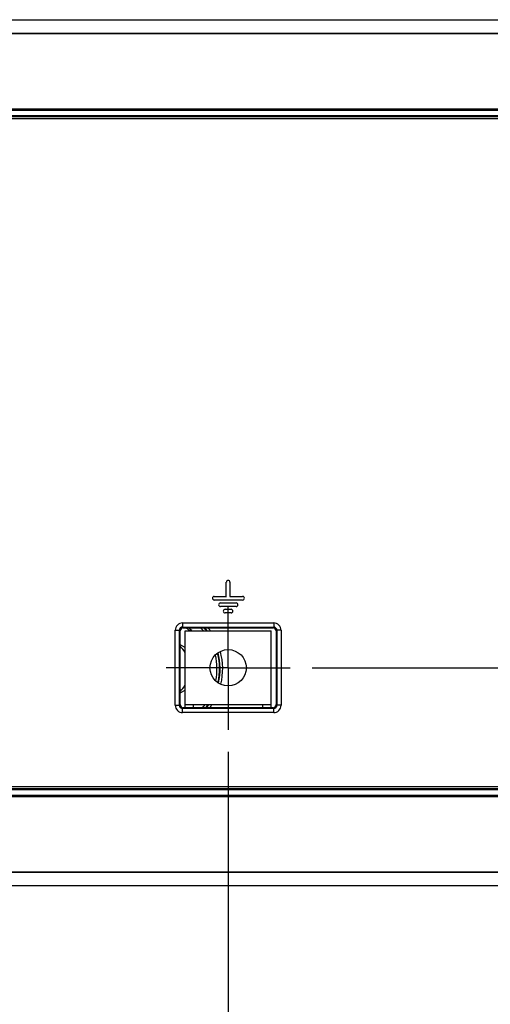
# Model space of a CAD drawing. Header units: inches. Extents: x 0 to 34, y 0 to 22.
# Tile 14 of 18: x 18.3 to 19.7, y 9.3 to 12.1. Entities that reach past the tile are written whole.
import ezdxf

# ---------------------------------------------------------------- set-up
doc = ezdxf.new("R2010")
doc.units = ezdxf.units.IN
doc.header["$LTSCALE"] = 1.87
doc.header["$MEASUREMENT"] = 0
doc.linetypes.add('CENTER', pattern=[0.6, 0.375, -0.075, 0.075, -0.075])
doc.layers.get('0').update_dxf_attribs({"linetype": 'CONTINUOUS'})
doc.layers.add('02___PRT_ALL_AXES', color=7, linetype='CONTINUOUS')
doc.layers.add('DIMENSIONS', color=7, linetype='CONTINUOUS')
doc.styles.get("Standard").update_dxf_attribs({"font": 'txt', "width": 0.8})
doc.dimstyles.new('DIMSTYLE_2', dxfattribs={"dimtxt": 0.125, "dimasz": 0.18, "dimexe": 0.125, "dimexo": 0.0625, "dimgap": 0.03125, "dimtad": 0, "dimtih": 1, "dimtoh": 1, "dimdec": 3, "dimlfac": 1.333333, "dimzin": 4, "dimdsep": 46, "dimtxsty": 'STANDARD', "dimblk": '_FILLED', "dimblk1": '_FILLED', "dimblk2": '_FILLED', "dimcen": 0.09, "dimadec": 0, "dimazin": 0, "dimtp": 0.001, "dimtm": 0.001, "dimtfac": 1, "dimtdec": 3, "dimtofl": 0, "dimtmove": 0, "dimatfit": 3, "dimldrblk": '_FILLED', "dimfxl": 1, "dimtolj": 1, "dimtzin": 4, "dimarcsym": 0})

# ---------------------------------------------------------------- blocks, each defined once
blk = doc.blocks.new('*D2')
at = {"layer": 'DIMENSIONS', "color": 2, "linetype": 'CONTINUOUS'}
blk.add_line((19.167, 10.245), (22.2653, 10.245), dxfattribs=at)
at = {"layer": 'DIMENSIONS', "color": 2, "linetype": 'CONTINUOUS', "insert": (22.3278, 10.3075), "char_height": 0.125, "width": 1.225, "attachment_point": 1, "line_spacing_factor": 0.9}
blk.add_mtext('.828{\\Ftxt.shx;\\W1.000000;\\H0.125000; }[21.04]', dxfattribs=at)
blk = doc.blocks.new('_FILLED')
at = {"color": 0, "linetype": 'BYBLOCK'}
blk.add_solid([(0, 0), (-1, 0.174), (-1, -0.174)], dxfattribs=at)
blk = doc.blocks.new('*D9')
at = {"layer": 'DIMENSIONS', "color": 2, "linetype": 'CONTINUOUS'}
blk.add_line((18.9277, 10.0058), (18.9277, 8.6504), dxfattribs=at)
at = {"layer": 'DIMENSIONS', "color": 2, "linetype": 'CONTINUOUS', "insert": (18.8652, 8.5879), "char_height": 0.125, "width": 1.325, "attachment_point": 3, "rotation": 90, "line_spacing_factor": 0.9}
blk.add_mtext('3.534{\\Ftxt.shx;\\W1.000000;\\H0.125000; }[89.75]', dxfattribs=at)
blk = doc.blocks.new('*D10')
at = {"layer": 'DIMENSIONS', "color": 2, "linetype": 'CONTINUOUS'}
blk.add_line((14.6508, 10.9871), (14.6508, 8.6504), dxfattribs=at)
at = {"layer": 'DIMENSIONS', "color": 2, "linetype": 'CONTINUOUS', "insert": (14.5883, 8.5879), "char_height": 0.125, "width": 1.425, "attachment_point": 3, "rotation": 90, "line_spacing_factor": 0.9}
blk.add_mtext('9.236{\\Ftxt.shx;\\W1.000000;\\H0.125000; }[234.59]', dxfattribs=at)
blk = doc.blocks.new('*D11')
at = {"layer": 'DIMENSIONS', "color": 2, "linetype": 'CONTINUOUS'}
blk.add_line((13.9503, 11.151), (13.9503, 8.6504), dxfattribs=at)
at = {"layer": 'DIMENSIONS', "color": 2, "linetype": 'CONTINUOUS', "insert": (13.8878, 8.5879), "char_height": 0.125, "width": 1.525, "attachment_point": 3, "rotation": 90, "line_spacing_factor": 0.9}
blk.add_mtext('10.170{\\Ftxt.shx;\\W1.000000;\\H0.125000; }[258.32]', dxfattribs=at)
blk = doc.blocks.new('*D12')
at = {"layer": 'DIMENSIONS', "color": 2, "linetype": 'CONTINUOUS'}
blk.add_line((13.2528, 11.3933), (13.2528, 8.6504), dxfattribs=at)
at = {"layer": 'DIMENSIONS', "color": 2, "linetype": 'CONTINUOUS', "insert": (13.1903, 8.5879), "char_height": 0.125, "width": 1.525, "attachment_point": 3, "rotation": 90, "line_spacing_factor": 0.9}
blk.add_mtext('11.100{\\Ftxt.shx;\\W1.000000;\\H0.125000; }[281.94]', dxfattribs=at)

msp = doc.modelspace()

# ---------------------------------------------------------------- linework, layer by layer
at = {"color": 7, "linetype": 'CONTINUOUS'}
for p, q in [((13.39235, 12.09023), (21.53296, 12.09023)), ((13.39235, 12.0898), (21.27783, 12.0898)), ((21.27783, 12.05092), (13.39235, 12.05092)), ((21.27783, 12.04987), (13.39235, 12.04987)), ((21.57401, 11.83201), (18.20283, 11.83201)), ((21.57776, 11.83582), (18.21843, 11.83582)), ((18.18814, 11.81701), (21.56058, 11.81701)), ((21.57258, 11.81326), (18.18814, 11.81326)), ((21.57783, 11.80801), (18.18814, 11.80801)), ((18.77733, 10.35187), (18.78897, 10.35187)), ((18.77733, 10.13814), (18.77733, 10.35187)), ((18.79112, 10.34972), (18.78897, 10.35187)), ((18.78897, 10.13814), (18.78897, 10.35187)), ((18.79099, 10.14016), (18.79112, 10.34972)), ((18.79797, 10.37251), (19.05744, 10.37251)), ((18.79797, 10.37251), (18.79797, 10.36086)), ((18.79797, 10.36086), (19.05744, 10.36086)), ((18.80012, 10.35871), (18.79797, 10.36086)), ((18.80012, 10.35871), (19.05529, 10.35871)), ((18.80508, 10.35001), (19.05033, 10.35001)), ((18.80508, 10.13116), (18.80508, 10.35001)), ((18.86044, 10.35871), (18.86126, 10.35835)), ((18.86167, 10.35871), (18.86126, 10.35835)), ((19.05033, 10.13116), (19.05033, 10.35001)), ((19.05744, 10.36086), (19.05529, 10.35871)), ((19.05744, 10.37251), (19.05744, 10.36086)), ((19.06644, 10.35187), (19.06429, 10.34972)), ((19.06429, 10.34972), (19.06442, 10.14016)), ((19.07808, 10.35187), (19.06644, 10.35187)), ((19.06644, 10.35187), (19.06644, 10.13814)), ((19.07808, 10.35187), (19.07808, 10.13814)), ((18.80508, 10.30253), (18.79109, 10.31061)), ((18.79101, 10.17335), (18.80508, 10.18148)), ((18.77733, 10.13814), (18.78897, 10.13814)), ((18.79099, 10.14016), (18.78897, 10.13814)), ((18.79998, 10.13116), (18.79797, 10.12915)), ((19.05744, 10.12915), (18.79797, 10.12915)), ((18.79797, 10.11751), (18.79797, 10.12915)), ((19.05543, 10.13116), (18.79998, 10.13116)), ((18.80508, 10.14001), (19.05033, 10.14001)), ((18.82908, 10.13116), (18.82908, 10.14001)), ((19.02633, 10.13116), (19.02633, 10.14001)), ((19.05543, 10.13116), (19.05744, 10.12915)), ((19.05744, 10.11751), (19.05744, 10.12915)), ((19.06442, 10.14016), (19.06644, 10.13814)), ((19.07808, 10.13814), (19.06644, 10.13814)), ((19.05744, 10.11751), (18.79797, 10.11751)), ((21.57783, 9.90601), (18.18814, 9.90601)), ((21.57258, 9.90076), (18.18814, 9.90076)), ((21.56058, 9.89701), (18.18814, 9.89701)), ((18.20283, 9.88201), (21.57401, 9.88201)), ((18.21843, 9.87819), (21.57776, 9.87819)), ((12.58163, 9.66414), (21.57403, 9.66414)), ((12.87783, 9.66309), (21.27783, 9.66309)), ((21.53296, 9.62378), (12.6227, 9.62378)), ((21.27783, 9.62421), (12.87783, 9.62421))]:
    msp.add_line(p, q, dxfattribs=at)
at = {"color": 40, "linetype": 'CONTINUOUS'}
for p, q in [((18.92249, 10.44824), (18.92249, 10.48845)), ((18.93291, 10.48845), (18.93291, 10.44824)), ((18.88834, 10.44824), (18.9225, 10.44824)), ((18.9689, 10.43783), (18.88834, 10.43783)), ((18.90579, 10.42978), (18.95047, 10.42978)), ((18.93291, 10.44824), (18.9689, 10.44824)), ((18.95047, 10.41936), (18.90579, 10.41936)), ((18.91897, 10.41163), (18.93582, 10.41163)), ((18.93582, 10.40121), (18.91897, 10.40121))]:
    msp.add_line(p, q, dxfattribs=at)
for centre, radius, start, end in [((18.9277, 10.48845), 0.0052, 89.96221, 180.03779), ((18.92771, 10.48845), 0.0052, 359.96221, 90.03779), ((18.88833, 10.44304), 0.0052, 89.96221, 180.03779), ((18.88833, 10.44303), 0.00521, 179.96954, 270.03046), ((18.90579, 10.42458), 0.00521, 89.96954, 180.03046), ((18.95047, 10.42458), 0.00521, 359.96954, 90.03046), ((18.9689, 10.44304), 0.00521, 359.96954, 90.03046), ((18.9689, 10.44303), 0.00521, 269.97688, 0.02312), ((18.90579, 10.42457), 0.0052, 179.96221, 270.03779), ((18.91897, 10.40642), 0.0052, 89.96221, 180.03779), ((18.91897, 10.40642), 0.0052, 179.96221, 270.03779), ((18.93582, 10.40642), 0.0052, 359.96221, 90.03779), ((18.93582, 10.40642), 0.0052, 269.96221, 0.03779), ((18.95047, 10.42457), 0.0052, 269.96221, 0.03779)]:
    msp.add_arc(centre, radius, start, end, dxfattribs=at)
at = {"color": 7, "linetype": 'CONTINUOUS'}
for centre, radius, start, end in [((18.79796, 10.35187), 0.02063, 89.98585, 180.01418), ((18.79794, 10.35189), 0.00897, 89.85952, 180.14048), ((18.72708, 10.24201), 0.14612, 48.2419, 53.47231), ((18.72708, 10.24201), 0.16888, 40.11386, 43.93662), ((18.72708, 10.24201), 0.17638, 38.03356, 41.76793), ((18.72708, 10.24201), 0.1776, 37.69475, 40.92838), ((18.72708, 10.24201), 0.1851, 35.95502, 39.2121), ((19.05745, 10.35187), 0.02063, 359.98582, 90.01415), ((19.05746, 10.35189), 0.00897, 359.85952, 90.14048), ((18.72708, 10.24201), 0.0908, 30.72923, 45.07447), ((18.72708, 10.24201), 0.1851, 346.25653, 15.4758), ((18.72708, 10.24201), 0.16888, 348.50018, 13.43725), ((18.72708, 10.24201), 0.17638, 347.14243, 14.68286), ((18.72708, 10.24201), 0.1776, 347.00469, 14.78961), ((18.72708, 10.24201), 0.0908, 314.85307, 329.27077), ((18.79796, 10.13814), 0.02063, 179.98585, 270.01418), ((18.79794, 10.13812), 0.00897, 179.85994, 270.14006), ((18.72708, 10.24201), 0.16888, 318.49479, 322.50082), ((18.72708, 10.24201), 0.17638, 320.69848, 324.59691), ((18.72708, 10.24201), 0.1776, 321.05019, 324.93206), ((18.72708, 10.24201), 0.1851, 323.03886, 326.44712), ((19.05745, 10.13814), 0.02063, 269.98585, 0.01418), ((19.05746, 10.13812), 0.00897, 269.85994, 0.14006)]:
    msp.add_arc(centre, radius, start, end, dxfattribs=at)
for centre, major_axis, ratio, start_param, end_param in [((18.80012, 10.34971), (0.00832, -0.00345), 0.9991394, 1.9637999, 3.5333783), ((19.05529, 10.34971), (0.00832, 0.00345), 0.9991394, -0.3917856, 1.1777928), ((18.79999, 10.14017), (0.00527, 0.00731), 0.9980752, -4.0874399, -2.5178615), ((19.05541, 10.14017), (-0.00527, 0.00731), 0.9980752, -3.7653238, -2.1957454)]:
    msp.add_ellipse(centre, major_axis=major_axis, ratio=ratio, start_param=start_param, end_param=end_param, dxfattribs=at)
at = {"layer": '02___PRT_ALL_AXES', "color": 7, "linetype": 'CENTER'}
for q in [(18.9277, 10.42176), (18.75095, 10.24501), (19.10445, 10.24501), (18.9277, 10.06826)]:
    msp.add_line((18.9277, 10.24501), q, dxfattribs=at)
at = {"layer": '02___PRT_ALL_AXES', "color": 7, "linetype": 'CONTINUOUS'}
msp.add_circle((18.9277, 10.24501), 0.05175, dxfattribs=at)
msp.add_arc((18.72708, 10.24201), 0.14175, 49.67831, 55.56032, dxfattribs=at)

# ---------------------------------------------------------------- dimensions: what is measured, and where the dimension line sits
at = {"layer": 'DIMENSIONS', "color": 2, "linetype": 'CONTINUOUS'}
for feature_location, offset, dtype, origin, picture, middle in [((13.25283, 11.39325), (0, -2.74288), 1, (21.57783, 11.45575), '*D12', (13.25283, 7.82537)), ((13.95033, 11.15104), (0, -2.50068), 1, (21.57783, 11.21354), '*D11', (13.95033, 7.82537)), ((14.65083, 10.98707), (0, -2.3367), 1, (21.57783, 11.04957), '*D10', (14.65083, 7.87537)), ((19.16695, 10.24501), (3.09838, 0), 0, (19.10445, 9.62378), '*D2', (22.94033, 10.24501)), ((18.9277040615, 10.0057553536), (0, -1.3553873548), 1, (21.5778290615, 10.0682553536), '*D9', (18.9277040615, 7.9253679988))]:
    dim = msp.add_ordinate_dim(feature_location=feature_location, offset=offset, dtype=dtype, origin=origin, dimstyle='DIMSTYLE_2', dxfattribs=at)
    dim.commit()
    dim.dimension.update_dxf_attribs({"geometry": picture, "text_midpoint": middle})

doc.saveas('drawing.dxf')
